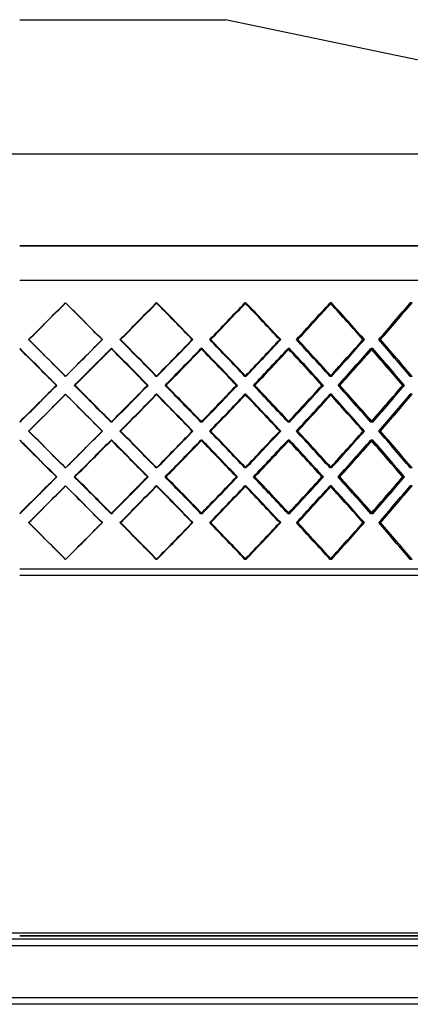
# Model space of a CAD drawing. Header units: millimetres. Extents: x -790 to 790, y -378 to 378.
# Tile 3 of 8: x 0 to 300, y -378 to 378. Entities that reach past the tile are written whole.
import ezdxf

# ---------------------------------------------------------------- set-up
doc = ezdxf.new("R2010")
doc.units = ezdxf.units.MM
doc.layers.add('HIDDEN', color=7, linetype='Continuous')
doc.layers.add('THICK', color=7, linetype='Continuous')

msp = doc.modelspace()

# ---------------------------------------------------------------- linework, layer by layer
at = {"layer": 'HIDDEN'}
for p, q in [((790, 204.46), (0, 204.46)), ((0, 178), (560, 178)), ((35.32, 160.64), (35.16, 160.64)), ((35.32, 160.64), (35.16, 160.64)), ((105.4, 160.64), (104.93, 160.64)), ((105.4, 160.64), (104.93, 160.64)), ((173.82, 160.64), (173.05, 160.64)), ((173.82, 160.64), (173.05, 160.64)), ((239.5, 160.64), (238.44, 160.64)), ((239.5, 160.64), (238.44, 160.64)), ((301.4, 160.64), (300.06, 160.64)), ((301.4, 160.64), (300.06, 160.64)), ((7.05, 132.37), (6.9, 132.37)), ((7.05, 132.37), (6.9, 132.37)), ((63.5, 132.37), (63.34, 132.37)), ((77.49, 132.37), (77.02, 132.37)), ((77.49, 132.37), (77.02, 132.37)), ((133.05, 132.37), (132.58, 132.37)), ((146.71, 132.37), (145.93, 132.37)), ((146.71, 132.37), (145.93, 132.37)), ((200.5, 132.37), (199.72, 132.37)), ((213.61, 132.37), (212.55, 132.37)), ((213.61, 132.37), (212.55, 132.37)), ((264.78, 132.37), (263.72, 132.37)), ((277.15, 132.37), (275.8, 132.37)), ((277.15, 132.37), (275.8, 132.37)), ((0.19, 125.51), (0.03, 125.51)), ((70.31, 125.51), (70.16, 125.51)), ((70.69, 125.51), (70.22, 125.51)), ((139.71, 125.51), (139.24, 125.51)), ((140.07, 125.51), (139.29, 125.51)), ((206.9, 125.51), (206.12, 125.51)), ((207.24, 125.51), (206.18, 125.51)), ((270.82, 125.51), (269.76, 125.51)), ((271.15, 125.51), (269.81, 125.51)), ((35.32, 104.09), (35.16, 104.09)), ((35.32, 104.09), (35.16, 104.09)), ((105.4, 104.09), (104.93, 104.09)), ((105.4, 104.09), (104.93, 104.09)), ((173.82, 104.09), (173.05, 104.09)), ((173.82, 104.09), (173.05, 104.09)), ((239.5, 104.09), (238.44, 104.09)), ((239.5, 104.09), (238.44, 104.09)), ((301.4, 104.09), (300.06, 104.09)), ((301.4, 104.09), (300.06, 104.09)), ((28.19, 97.23), (28.35, 97.23)), ((28.48, 97.23), (28.32, 97.23)), ((42.16, 97.23), (41.97, 97.23)), ((42.16, 97.23), (42, 97.23)), ((98.66, 97.23), (98.19, 97.23)), ((112.13, 97.23), (111.63, 97.23)), ((112.13, 97.23), (111.66, 97.23)), ((167.29, 97.23), (166.52, 97.23)), ((180.33, 97.23), (179.53, 97.23)), ((180.33, 97.23), (179.56, 97.23)), ((233.28, 97.23), (232.22, 97.23)), ((245.69, 97.23), (244.59, 97.23)), ((245.69, 97.23), (244.62, 97.23)), ((295.59, 97.23), (294.25, 97.23)), ((35.32, 90.38), (35.16, 90.38)), ((35.32, 90.38), (35.16, 90.38)), ((105.4, 90.38), (104.93, 90.38)), ((105.4, 90.38), (104.93, 90.38)), ((173.82, 90.38), (173.05, 90.38)), ((173.82, 90.38), (173.05, 90.38)), ((239.5, 90.38), (238.44, 90.38)), ((239.5, 90.38), (238.44, 90.38)), ((301.4, 90.38), (300.06, 90.38)), ((301.4, 90.38), (300.06, 90.38)), ((0.19, 68.96), (0.03, 68.96)), ((70.31, 68.96), (70.16, 68.96)), ((70.69, 68.96), (70.22, 68.96)), ((139.71, 68.96), (139.24, 68.96)), ((140.07, 68.96), (139.29, 68.96)), ((206.9, 68.96), (206.12, 68.96)), ((207.24, 68.96), (206.18, 68.96)), ((270.82, 68.96), (269.76, 68.96)), ((271.15, 68.96), (269.81, 68.96)), ((7.05, 62.1), (6.9, 62.1)), ((7.05, 62.1), (6.9, 62.1)), ((63.5, 62.1), (63.34, 62.1)), ((77.49, 62.1), (77.02, 62.1)), ((77.49, 62.1), (77.02, 62.1)), ((133.05, 62.1), (132.58, 62.1)), ((146.71, 62.1), (145.93, 62.1)), ((146.71, 62.1), (145.93, 62.1)), ((200.5, 62.1), (199.72, 62.1)), ((213.61, 62.1), (212.55, 62.1)), ((213.61, 62.1), (212.55, 62.1)), ((264.78, 62.1), (263.72, 62.1)), ((277.15, 62.1), (275.8, 62.1)), ((277.15, 62.1), (275.8, 62.1)), ((0.19, 55.24), (0.03, 55.24)), ((70.31, 55.24), (70.16, 55.24)), ((70.69, 55.24), (70.22, 55.24)), ((139.71, 55.24), (139.24, 55.24)), ((140.07, 55.24), (139.29, 55.24)), ((206.9, 55.24), (206.12, 55.24)), ((207.24, 55.24), (206.18, 55.24)), ((270.82, 55.24), (269.76, 55.24)), ((271.15, 55.24), (269.81, 55.24)), ((35.32, 33.82), (35.16, 33.82)), ((35.32, 33.82), (35.16, 33.82)), ((105.4, 33.82), (104.93, 33.82)), ((105.4, 33.82), (104.93, 33.82)), ((173.82, 33.82), (173.05, 33.82)), ((173.82, 33.82), (173.05, 33.82)), ((239.5, 33.82), (238.44, 33.82)), ((239.5, 33.82), (238.44, 33.82)), ((301.4, 33.82), (300.06, 33.82)), ((301.4, 33.82), (300.06, 33.82)), ((28.19, 26.97), (28.35, 26.97)), ((28.48, 26.97), (28.32, 26.97)), ((42.16, 26.97), (41.97, 26.97)), ((42.16, 26.97), (42, 26.97)), ((98.66, 26.97), (98.19, 26.97)), ((112.13, 26.97), (111.63, 26.97)), ((112.13, 26.97), (111.66, 26.97)), ((167.29, 26.97), (166.52, 26.97)), ((180.33, 26.97), (179.53, 26.97)), ((180.33, 26.97), (179.56, 26.97)), ((233.28, 26.97), (232.22, 26.97)), ((245.69, 26.97), (244.59, 26.97)), ((245.69, 26.97), (244.62, 26.97)), ((295.59, 26.97), (294.25, 26.97)), ((35.32, 20.11), (35.16, 20.11)), ((35.32, 20.11), (35.16, 20.11)), ((105.4, 20.11), (104.93, 20.11)), ((105.4, 20.11), (104.93, 20.11)), ((173.82, 20.11), (173.05, 20.11)), ((173.82, 20.11), (173.05, 20.11)), ((239.5, 20.11), (238.44, 20.11)), ((239.5, 20.11), (238.44, 20.11)), ((301.4, 20.11), (300.06, 20.11)), ((301.4, 20.11), (300.06, 20.11)), ((0.19, -1.31), (0.03, -1.31)), ((70.31, -1.31), (70.16, -1.31)), ((70.69, -1.31), (70.22, -1.31)), ((139.71, -1.31), (139.24, -1.31)), ((140.07, -1.31), (139.29, -1.31)), ((206.9, -1.31), (206.12, -1.31)), ((207.24, -1.31), (206.18, -1.31)), ((270.82, -1.31), (269.76, -1.31)), ((271.15, -1.31), (269.81, -1.31)), ((7.05, -8.17), (6.9, -8.17)), ((7.05, -8.17), (6.9, -8.17)), ((63.5, -8.17), (63.34, -8.17)), ((77.49, -8.17), (77.02, -8.17)), ((77.49, -8.17), (77.02, -8.17)), ((133.05, -8.17), (132.58, -8.17)), ((146.71, -8.17), (145.93, -8.17)), ((146.71, -8.17), (145.93, -8.17)), ((200.5, -8.17), (199.72, -8.17)), ((213.61, -8.17), (212.55, -8.17)), ((213.61, -8.17), (212.55, -8.17)), ((264.78, -8.17), (263.72, -8.17)), ((277.15, -8.17), (275.8, -8.17)), ((277.15, -8.17), (275.8, -8.17)), ((35.32, -36.44), (35.16, -36.44)), ((35.32, -36.44), (35.16, -36.44)), ((105.4, -36.44), (104.93, -36.44)), ((105.4, -36.44), (104.93, -36.44)), ((173.82, -36.44), (173.05, -36.44)), ((173.82, -36.44), (173.05, -36.44)), ((239.5, -36.44), (238.44, -36.44)), ((239.5, -36.44), (238.44, -36.44)), ((301.4, -36.44), (300.06, -36.44)), ((301.4, -36.44), (300.06, -36.44)), ((560, -43.8), (0, -43.8)), ((562.5, -325.5), (0, -325.5)), ((620, -333), (-620, -333)), ((620, -373), (-620, -373))]:
    msp.add_line(p, q, dxfattribs=at)
for centre, major_axis, ratio, start_param, end_param in [((0, 160.64), (-559.72, -559.72), 0.031426, 1.551694, 1.602212), ((0, 160.64), (559.72, 559.72), 0.031426, -1.589898, -1.53938), ((0, 160.64), (-562.22, 562.22), 0.031426, -1.652505, -1.602212), ((0, 160.64), (-557.51, -557.51), 0.094528, 1.614526, 1.665044), ((0, 160.64), (557.51, 557.51), 0.094528, -1.527066, -1.476549), ((0, 160.64), (-560, 560), 0.094528, -1.715337, -1.665044), ((0, 160.64), (-553.11, -553.11), 0.158384, 1.677358, 1.727876), ((0, 160.64), (553.11, 553.11), 0.158384, -1.464235, -1.413717), ((0, 160.64), (-555.57, 555.57), 0.158384, -1.778169, -1.727876), ((0, 160.64), (-546.51, -546.51), 0.223526, 1.74019, 1.790708), ((0, 160.64), (546.51, 546.51), 0.223526, -1.401403, -1.350885), ((0, 160.64), (546.51, -546.51), 0.223526, 1.349834, 1.350885), ((0, 160.64), (-548.95, 548.95), 0.223526, -1.841001, -1.790708), ((0, 160.64), (-537.76, -537.76), 0.290527, 1.803022, 1.85354), ((0, 160.64), (537.76, 537.76), 0.290527, -1.338571, -1.288053), ((0, 104.09), (-559.72, 559.72), 0.031426, -1.602212, -1.551694), ((0, 104.09), (559.72, -559.72), 0.031426, 1.53938, 1.589898), ((0, 104.09), (-562.22, -562.22), 0.031426, 1.602212, 1.652505), ((0, 104.09), (-557.51, 557.51), 0.094528, -1.665044, -1.614526), ((0, 104.09), (557.51, -557.51), 0.094528, 1.476549, 1.527066), ((0, 104.09), (-560, -560), 0.094528, 1.665044, 1.715337), ((0, 104.09), (-553.11, 553.11), 0.158384, -1.727876, -1.677358), ((0, 104.09), (553.11, -553.11), 0.158384, 1.413717, 1.464235), ((0, 104.09), (-555.57, -555.57), 0.158384, 1.727876, 1.778169), ((0, 104.09), (-546.51, 546.51), 0.223526, -1.790708, -1.74019), ((0, 104.09), (546.51, -546.51), 0.223526, 1.350885, 1.401403), ((0, 104.09), (-548.95, -548.95), 0.223526, 1.790708, 1.841001), ((0, 104.09), (-537.76, 537.76), 0.290527, -1.85354, -1.803022), ((0, 104.09), (537.76, -537.76), 0.290527, 1.288053, 1.338571), ((0, 160.64), (-559.72, 559.72), 0.031426, 1.602212, 1.652858), ((0, 90.38), (-559.72, 559.72), 0.031426, -1.58997, -1.539433), ((0, 90.38), (-562.22, 562.22), 0.031426, -1.590025, -1.539712), ((0, 160.64), (-557.51, -557.51), 0.094528, 1.551566, 1.602265), ((0, 90.38), (559.72, 559.72), 0.031426, -1.527138, -1.476601), ((0, 90.38), (-557.51, 557.51), 0.094528, -1.643088, -1.602265), ((0, 90.38), (-560, 560), 0.094528, -1.652857, -1.602544), ((0, 160.64), (-553.11, -553.11), 0.158384, 1.614398, 1.665097), ((0, 90.38), (557.51, 557.51), 0.094528, -1.464307, -1.413769), ((0, 90.38), (-553.11, 553.11), 0.158384, -1.70591, -1.665097), ((0, 90.38), (-555.57, 555.57), 0.158384, -1.715688, -1.665376), ((0, 160.64), (-546.51, -546.51), 0.223526, 1.67723, 1.727928), ((0, 90.38), (553.11, 553.11), 0.158384, -1.401475, -1.350937), ((0, 90.38), (-546.51, 546.51), 0.223526, -1.768742, -1.727928), ((0, 160.64), (-548.95, -548.95), 0.223526, 1.727136, 1.728208), ((0, 90.38), (-548.95, 548.95), 0.223526, -1.77852, -1.728208), ((0, 160.64), (-537.76, -537.76), 0.290527, 1.740062, 1.79076), ((0, 90.38), (546.51, 546.51), 0.223526, -1.338643, -1.288106), ((0, 160.64), (546.51, -546.51), 0.223526, 1.287019, 1.288106), ((0, 90.38), (-537.76, 537.76), 0.290527, -1.831574, -1.79076), ((0, 160.64), (-540.17, -540.17), 0.290527, 1.789626, 1.79104), ((0, 90.38), (-540.17, 540.17), 0.290527, -1.841352, -1.79104), ((0, 104.09), (546.51, 546.51), 0.223526, -1.350885, -1.349834), ((0, 33.82), (-559.72, -559.72), 0.031426, -1.652858, -1.602212), ((0, 104.09), (-559.72, -559.72), 0.031426, 1.539433, 1.58997), ((0, 104.09), (-562.22, -562.22), 0.031426, 1.539712, 1.590025), ((0, 33.82), (-557.51, 557.51), 0.094528, -1.602265, -1.551566), ((0, 104.09), (559.72, -559.72), 0.031426, 1.476601, 1.527138), ((0, 104.09), (-557.51, -557.51), 0.094528, 1.602265, 1.643088), ((0, 104.09), (-560, -560), 0.094528, 1.602544, 1.652857), ((0, 33.82), (-553.11, 553.11), 0.158384, -1.665097, -1.614398), ((0, 104.09), (557.51, -557.51), 0.094528, 1.413769, 1.464307), ((0, 104.09), (-553.11, -553.11), 0.158384, 1.665097, 1.70591), ((0, 104.09), (-555.57, -555.57), 0.158384, 1.665376, 1.715688), ((0, 33.82), (-546.51, 546.51), 0.223526, -1.727928, -1.67723), ((0, 104.09), (553.11, -553.11), 0.158384, 1.350937, 1.401475), ((0, 104.09), (-546.51, -546.51), 0.223526, 1.727928, 1.768742), ((0, 104.09), (-548.95, -548.95), 0.223526, 1.728208, 1.77852), ((0, 33.82), (-537.76, 537.76), 0.290527, -1.79076, -1.740062), ((0, 104.09), (546.51, -546.51), 0.223526, 1.288106, 1.338643), ((0, 104.09), (-537.76, -537.76), 0.290527, 1.79076, 1.831574), ((0, 104.09), (-540.17, -540.17), 0.290527, 1.79104, 1.841352), ((0, 90.38), (-559.72, -559.72), 0.031426, 1.551694, 1.602212), ((0, 90.38), (559.72, 559.72), 0.031426, -1.589898, -1.53938), ((0, 90.38), (-562.22, 562.22), 0.031426, -1.652505, -1.602212), ((0, 90.38), (-557.51, -557.51), 0.094528, 1.614526, 1.665044), ((0, 90.38), (557.51, 557.51), 0.094528, -1.527066, -1.476549), ((0, 90.38), (-560, 560), 0.094528, -1.715337, -1.665044), ((0, 90.38), (-553.11, -553.11), 0.158384, 1.677358, 1.727876), ((0, 90.38), (553.11, 553.11), 0.158384, -1.464235, -1.413717), ((0, 90.38), (-555.57, 555.57), 0.158384, -1.778169, -1.727876), ((0, 90.38), (-546.51, -546.51), 0.223526, 1.74019, 1.790708), ((0, 90.38), (546.51, 546.51), 0.223526, -1.401403, -1.350885), ((0, 90.38), (546.51, -546.51), 0.223526, 1.349834, 1.350885), ((0, 90.38), (-548.95, 548.95), 0.223526, -1.841001, -1.790708), ((0, 90.38), (-537.76, -537.76), 0.290527, 1.803022, 1.85354), ((0, 90.38), (537.76, 537.76), 0.290527, -1.338571, -1.288053), ((0, 33.82), (-548.95, 548.95), 0.223526, -1.728208, -1.727136), ((0, 33.82), (546.51, 546.51), 0.223526, -1.288106, -1.287019), ((0, 33.82), (-540.17, 540.17), 0.290527, -1.79104, -1.789626), ((0, 33.82), (-559.72, 559.72), 0.031426, -1.602212, -1.551694), ((0, 33.82), (559.72, -559.72), 0.031426, 1.53938, 1.589898), ((0, 33.82), (-562.22, -562.22), 0.031426, 1.602212, 1.652505), ((0, 33.82), (-557.51, 557.51), 0.094528, -1.665044, -1.614526), ((0, 33.82), (557.51, -557.51), 0.094528, 1.476549, 1.527066), ((0, 33.82), (-560, -560), 0.094528, 1.665044, 1.715337), ((0, 33.82), (-553.11, 553.11), 0.158384, -1.727876, -1.677358), ((0, 33.82), (553.11, -553.11), 0.158384, 1.413717, 1.464235), ((0, 33.82), (-555.57, -555.57), 0.158384, 1.727876, 1.778169), ((0, 33.82), (-546.51, 546.51), 0.223526, -1.790708, -1.74019), ((0, 33.82), (546.51, -546.51), 0.223526, 1.350885, 1.401403), ((0, 33.82), (-548.95, -548.95), 0.223526, 1.790708, 1.841001), ((0, 33.82), (-537.76, 537.76), 0.290527, -1.85354, -1.803022), ((0, 33.82), (537.76, -537.76), 0.290527, 1.288053, 1.338571), ((0, 90.38), (-559.72, 559.72), 0.031426, 1.602212, 1.652858), ((0, 20.11), (-559.72, 559.72), 0.031426, -1.58997, -1.539433), ((0, 20.11), (-562.22, 562.22), 0.031426, -1.590025, -1.539712), ((0, 90.38), (-557.51, -557.51), 0.094528, 1.551566, 1.602265), ((0, 20.11), (559.72, 559.72), 0.031426, -1.527138, -1.476601), ((0, 20.11), (-557.51, 557.51), 0.094528, -1.643088, -1.602265), ((0, 20.11), (-560, 560), 0.094528, -1.652857, -1.602544), ((0, 90.38), (-553.11, -553.11), 0.158384, 1.614398, 1.665097), ((0, 20.11), (557.51, 557.51), 0.094528, -1.464307, -1.413769), ((0, 20.11), (-553.11, 553.11), 0.158384, -1.70591, -1.665097), ((0, 20.11), (-555.57, 555.57), 0.158384, -1.715688, -1.665376), ((0, 90.38), (-546.51, -546.51), 0.223526, 1.67723, 1.727928), ((0, 20.11), (553.11, 553.11), 0.158384, -1.401475, -1.350937), ((0, 20.11), (-546.51, 546.51), 0.223526, -1.768742, -1.727928), ((0, 90.38), (-548.95, -548.95), 0.223526, 1.727136, 1.728208), ((0, 20.11), (-548.95, 548.95), 0.223526, -1.77852, -1.728208), ((0, 90.38), (-537.76, -537.76), 0.290527, 1.740062, 1.79076), ((0, 20.11), (546.51, 546.51), 0.223526, -1.338643, -1.288106), ((0, 90.38), (546.51, -546.51), 0.223526, 1.287019, 1.288106), ((0, 20.11), (-537.76, 537.76), 0.290527, -1.831574, -1.79076), ((0, 90.38), (-540.17, -540.17), 0.290527, 1.789626, 1.79104), ((0, 20.11), (-540.17, 540.17), 0.290527, -1.841352, -1.79104), ((0, 33.82), (546.51, 546.51), 0.223526, -1.350885, -1.349834), ((0, -36.44), (-559.72, -559.72), 0.031426, -1.652858, -1.602212), ((0, 33.82), (-559.72, -559.72), 0.031426, 1.539433, 1.58997), ((0, 33.82), (-562.22, -562.22), 0.031426, 1.539712, 1.590025), ((0, -36.44), (-557.51, 557.51), 0.094528, -1.602265, -1.551566), ((0, 33.82), (559.72, -559.72), 0.031426, 1.476601, 1.527138), ((0, 33.82), (-560, -560), 0.094528, 1.602544, 1.652857), ((0, -36.44), (-553.11, 553.11), 0.158384, -1.665097, -1.614398), ((0, 33.82), (557.51, -557.51), 0.094528, 1.413769, 1.464307), ((0, 33.82), (-555.57, -555.57), 0.158384, 1.665376, 1.715688), ((0, -36.44), (-546.51, 546.51), 0.223526, -1.727928, -1.67723), ((0, 33.82), (553.11, -553.11), 0.158384, 1.350937, 1.401475), ((0, 33.82), (-548.95, -548.95), 0.223526, 1.728208, 1.77852), ((0, -36.44), (-537.76, 537.76), 0.290527, -1.79076, -1.740062), ((0, 33.82), (546.51, -546.51), 0.223526, 1.288106, 1.338643), ((0, 33.82), (-540.17, -540.17), 0.290527, 1.79104, 1.841352), ((0, 20.11), (-559.72, -559.72), 0.031426, 1.551694, 1.602212), ((0, 20.11), (559.72, 559.72), 0.031426, -1.589898, -1.53938), ((0, 20.11), (-562.22, 562.22), 0.031426, -1.652505, -1.602212), ((0, 33.82), (-557.51, -557.51), 0.094528, 1.602265, 1.643088), ((0, 20.11), (-557.51, -557.51), 0.094528, 1.614526, 1.665044), ((0, 20.11), (557.51, 557.51), 0.094528, -1.527066, -1.476549), ((0, 20.11), (-560, 560), 0.094528, -1.715337, -1.665044), ((0, 33.82), (-553.11, -553.11), 0.158384, 1.665097, 1.70591), ((0, 20.11), (-553.11, -553.11), 0.158384, 1.677358, 1.727876), ((0, 20.11), (553.11, 553.11), 0.158384, -1.464235, -1.413717), ((0, 20.11), (-555.57, 555.57), 0.158384, -1.778169, -1.727876), ((0, 33.82), (-546.51, -546.51), 0.223526, 1.727928, 1.768742), ((0, 20.11), (-546.51, -546.51), 0.223526, 1.74019, 1.790708), ((0, 20.11), (546.51, 546.51), 0.223526, -1.401403, -1.350885), ((0, 20.11), (546.51, -546.51), 0.223526, 1.349834, 1.350885), ((0, 20.11), (-548.95, 548.95), 0.223526, -1.841001, -1.790708), ((0, 33.82), (-537.76, -537.76), 0.290527, 1.79076, 1.831574), ((0, 20.11), (-537.76, -537.76), 0.290527, 1.803022, 1.85354), ((0, 20.11), (537.76, 537.76), 0.290527, -1.338571, -1.288053), ((0, -36.44), (-548.95, 548.95), 0.223526, -1.728208, -1.727136), ((0, -36.44), (546.51, 546.51), 0.223526, -1.288106, -1.287019), ((0, -36.44), (-540.17, 540.17), 0.290527, -1.79104, -1.789626), ((0, -36.44), (-559.72, 559.72), 0.031426, -1.602212, -1.551694), ((0, -36.44), (559.72, -559.72), 0.031426, 1.53938, 1.589898), ((0, -36.44), (-562.22, -562.22), 0.031426, 1.602212, 1.652505), ((0, -36.44), (-557.51, 557.51), 0.094528, -1.665044, -1.614526), ((0, -36.44), (557.51, -557.51), 0.094528, 1.476549, 1.527066), ((0, -36.44), (-560, -560), 0.094528, 1.665044, 1.715337), ((0, -36.44), (-553.11, 553.11), 0.158384, -1.727876, -1.677358), ((0, -36.44), (553.11, -553.11), 0.158384, 1.413717, 1.464235), ((0, -36.44), (-555.57, -555.57), 0.158384, 1.727876, 1.778169), ((0, -36.44), (-546.51, 546.51), 0.223526, -1.790708, -1.74019), ((0, -36.44), (546.51, -546.51), 0.223526, 1.350885, 1.401403), ((0, -36.44), (-548.95, -548.95), 0.223526, 1.790708, 1.841001), ((0, -36.44), (-537.76, 537.76), 0.290527, -1.85354, -1.803022), ((0, -36.44), (537.76, -537.76), 0.290527, 1.288053, 1.338571), ((0, -36.44), (546.51, 546.51), 0.223526, -1.350885, -1.349834)]:
    msp.add_ellipse(centre, major_axis=major_axis, ratio=ratio, start_param=start_param, end_param=end_param, dxfattribs=at)
at = {"layer": 'THICK'}
for p, q in [((0, 378), (158, 378)), ((648.8, 275.06), (158, 378)), ((-719.4, 275.06), (719.4, 275.06)), ((0, 204.46), (790, 204.46)), ((0, 178), (790, 178)), ((63.5, 132.37), (63.34, 132.37)), ((133.05, 132.37), (132.58, 132.37)), ((200.5, 132.37), (199.72, 132.37)), ((264.78, 132.37), (263.72, 132.37)), ((42.44, 97.23), (42.16, 97.23)), ((98.38, 97.23), (98.22, 97.23)), ((112.41, 97.23), (112.13, 97.23)), ((167.02, 97.23), (166.55, 97.23)), ((180.6, 97.23), (180.33, 97.23)), ((233.02, 97.23), (232.24, 97.23)), ((245.94, 97.23), (245.69, 97.23)), ((295.35, 97.23), (294.28, 97.23)), ((63.5, 62.1), (63.34, 62.1)), ((133.05, 62.1), (132.58, 62.1)), ((200.5, 62.1), (199.72, 62.1)), ((264.78, 62.1), (263.72, 62.1)), ((42.44, 26.97), (42.16, 26.97)), ((98.38, 26.97), (98.22, 26.97)), ((112.41, 26.97), (112.13, 26.97)), ((167.02, 26.97), (166.55, 26.97)), ((180.6, 26.97), (180.33, 26.97)), ((233.02, 26.97), (232.24, 26.97)), ((245.94, 26.97), (245.69, 26.97)), ((295.35, 26.97), (294.28, 26.97)), ((63.5, -8.17), (63.34, -8.17)), ((133.05, -8.17), (132.58, -8.17)), ((200.5, -8.17), (199.72, -8.17)), ((264.78, -8.17), (263.72, -8.17)), ((562.5, -48.8), (0, -48.8)), ((-560, -323), (560, -323)), ((620, -328), (-620, -328)), ((0, -325.5), (562.5, -325.5)), ((620, -333), (-620, -333)), ((620, -373), (-620, -373)), ((620, -378), (-620, -378))]:
    msp.add_line(p, q, dxfattribs=at)
for centre, major_axis, ratio, start_param, end_param in [((0, 160.64), (562.22, 562.22), 0.031426, -1.589674, -1.53938), ((0, 160.64), (559.72, -559.72), 0.031426, 1.488862, 1.53924), ((0, 160.64), (562.22, -562.22), 0.031426, 1.489087, 1.53938), ((0, 160.64), (560, 560), 0.094528, -1.526842, -1.476549), ((0, 160.64), (557.51, -557.51), 0.094528, 1.426031, 1.476122), ((0, 160.64), (560, -560), 0.094528, 1.426255, 1.476549), ((0, 160.64), (555.57, 555.57), 0.158384, -1.46401, -1.413717), ((0, 160.64), (553.11, -553.11), 0.158384, 1.363199, 1.412991), ((0, 160.64), (555.57, -555.57), 0.158384, 1.363423, 1.413717), ((0, 160.64), (548.95, 548.95), 0.223526, -1.401178, -1.350885), ((0, 160.64), (546.51, -546.51), 0.223526, 1.300367, 1.349834), ((0, 160.64), (548.95, -548.95), 0.223526, 1.300592, 1.350885), ((0, 160.64), (540.17, 540.17), 0.290527, -1.338346, -1.288053), ((0, 104.09), (562.22, -562.22), 0.031426, 1.53938, 1.589674), ((0, 104.09), (559.72, 559.72), 0.031426, -1.53924, -1.488862), ((0, 104.09), (562.22, 562.22), 0.031426, -1.53938, -1.489087), ((0, 104.09), (560, -560), 0.094528, 1.476549, 1.526842), ((0, 104.09), (557.51, 557.51), 0.094528, -1.476122, -1.426031), ((0, 104.09), (560, 560), 0.094528, -1.476549, -1.426255), ((0, 104.09), (555.57, -555.57), 0.158384, 1.413717, 1.46401), ((0, 104.09), (553.11, 553.11), 0.158384, -1.412991, -1.363199), ((0, 104.09), (555.57, 555.57), 0.158384, -1.413717, -1.363423), ((0, 104.09), (548.95, -548.95), 0.223526, 1.350885, 1.401178), ((0, 104.09), (546.51, 546.51), 0.223526, -1.349834, -1.300367), ((0, 104.09), (548.95, 548.95), 0.223526, -1.350885, -1.300592), ((0, 104.09), (540.17, -540.17), 0.290527, 1.288053, 1.338346), ((0, 160.64), (-562.22, 562.22), 0.031426, 1.602212, 1.652352), ((0, 90.38), (562.22, 562.22), 0.031426, -1.527193, -1.47688), ((0, 160.64), (-560, -560), 0.094528, 1.552073, 1.602071), ((0, 160.64), (559.72, -559.72), 0.031426, 1.425902, 1.476459), ((0, 160.64), (562.22, -562.22), 0.031426, 1.426409, 1.47688), ((0, 90.38), (560, 560), 0.094528, -1.464361, -1.414049), ((0, 160.64), (-555.57, -555.57), 0.158384, 1.614905, 1.664613), ((0, 160.64), (557.51, -557.51), 0.094528, 1.363071, 1.413336), ((0, 160.64), (560, -560), 0.094528, 1.363577, 1.414049), ((0, 90.38), (555.57, 555.57), 0.158384, -1.401529, -1.351217), ((0, 160.64), (-548.95, -548.95), 0.223526, 1.677736, 1.727136), ((0, 160.64), (553.11, -553.11), 0.158384, 1.300239, 1.350194), ((0, 160.64), (555.57, -555.57), 0.158384, 1.300745, 1.351217), ((0, 90.38), (548.95, 548.95), 0.223526, -1.338697, -1.288385), ((0, 160.64), (-540.17, -540.17), 0.290527, 1.740568, 1.789626), ((0, 160.64), (546.51, -546.51), 0.223526, 1.237407, 1.287019), ((0, 160.64), (548.95, -548.95), 0.223526, 1.237913, 1.288385), ((0, 90.38), (-557.51, 557.51), 0.094528, -1.652802, -1.643088), ((0, 90.38), (-553.11, 553.11), 0.158384, -1.715634, -1.70591), ((0, 90.38), (-546.51, 546.51), 0.223526, -1.778466, -1.768742), ((0, 90.38), (-537.76, 537.76), 0.290527, -1.841298, -1.831574), ((0, 33.82), (-562.22, -562.22), 0.031426, -1.652352, -1.602212), ((0, 104.09), (562.22, -562.22), 0.031426, 1.47688, 1.527193), ((0, 33.82), (-560, 560), 0.094528, -1.602071, -1.552073), ((0, 33.82), (559.72, 559.72), 0.031426, -1.476459, -1.425902), ((0, 33.82), (562.22, 562.22), 0.031426, -1.47688, -1.426409), ((0, 104.09), (-557.51, -557.51), 0.094528, 1.643088, 1.652802), ((0, 104.09), (560, -560), 0.094528, 1.414049, 1.464361), ((0, 33.82), (-555.57, 555.57), 0.158384, -1.664613, -1.614905), ((0, 33.82), (557.51, 557.51), 0.094528, -1.413336, -1.363071), ((0, 33.82), (560, 560), 0.094528, -1.414049, -1.363577), ((0, 104.09), (-553.11, -553.11), 0.158384, 1.70591, 1.715634), ((0, 104.09), (555.57, -555.57), 0.158384, 1.351217, 1.401529), ((0, 33.82), (-548.95, 548.95), 0.223526, -1.727136, -1.677736), ((0, 33.82), (553.11, 553.11), 0.158384, -1.350194, -1.300239), ((0, 33.82), (555.57, 555.57), 0.158384, -1.351217, -1.300745), ((0, 104.09), (-546.51, -546.51), 0.223526, 1.768742, 1.778466), ((0, 104.09), (548.95, -548.95), 0.223526, 1.288385, 1.338697), ((0, 33.82), (-540.17, 540.17), 0.290527, -1.789626, -1.740568), ((0, 33.82), (546.51, 546.51), 0.223526, -1.287019, -1.237407), ((0, 33.82), (548.95, 548.95), 0.223526, -1.288385, -1.237913), ((0, 104.09), (-537.76, -537.76), 0.290527, 1.831574, 1.841298), ((0, 90.38), (562.22, 562.22), 0.031426, -1.589674, -1.53938), ((0, 90.38), (559.72, -559.72), 0.031426, 1.488862, 1.53924), ((0, 90.38), (562.22, -562.22), 0.031426, 1.489087, 1.53938), ((0, 90.38), (560, 560), 0.094528, -1.526842, -1.476549), ((0, 90.38), (557.51, -557.51), 0.094528, 1.426031, 1.476122), ((0, 90.38), (560, -560), 0.094528, 1.426255, 1.476549), ((0, 90.38), (555.57, 555.57), 0.158384, -1.46401, -1.413717), ((0, 90.38), (553.11, -553.11), 0.158384, 1.363199, 1.412991), ((0, 90.38), (555.57, -555.57), 0.158384, 1.363423, 1.413717), ((0, 90.38), (548.95, 548.95), 0.223526, -1.401178, -1.350885), ((0, 90.38), (546.51, -546.51), 0.223526, 1.300367, 1.349834), ((0, 90.38), (548.95, -548.95), 0.223526, 1.300592, 1.350885), ((0, 90.38), (540.17, 540.17), 0.290527, -1.338346, -1.288053), ((0, 33.82), (562.22, -562.22), 0.031426, 1.53938, 1.589674), ((0, 33.82), (559.72, 559.72), 0.031426, -1.53924, -1.488862), ((0, 33.82), (562.22, 562.22), 0.031426, -1.53938, -1.489087), ((0, 33.82), (560, -560), 0.094528, 1.476549, 1.526842), ((0, 33.82), (557.51, 557.51), 0.094528, -1.476122, -1.426031), ((0, 33.82), (560, 560), 0.094528, -1.476549, -1.426255), ((0, 33.82), (555.57, -555.57), 0.158384, 1.413717, 1.46401), ((0, 33.82), (553.11, 553.11), 0.158384, -1.412991, -1.363199), ((0, 33.82), (555.57, 555.57), 0.158384, -1.413717, -1.363423), ((0, 33.82), (548.95, -548.95), 0.223526, 1.350885, 1.401178), ((0, 33.82), (546.51, 546.51), 0.223526, -1.349834, -1.300367), ((0, 33.82), (548.95, 548.95), 0.223526, -1.350885, -1.300592), ((0, 33.82), (540.17, -540.17), 0.290527, 1.288053, 1.338346), ((0, 90.38), (-562.22, 562.22), 0.031426, 1.602212, 1.652352), ((0, 20.11), (562.22, 562.22), 0.031426, -1.527193, -1.47688), ((0, 90.38), (-560, -560), 0.094528, 1.552073, 1.602071), ((0, 90.38), (559.72, -559.72), 0.031426, 1.425902, 1.476459), ((0, 90.38), (562.22, -562.22), 0.031426, 1.426409, 1.47688), ((0, 20.11), (560, 560), 0.094528, -1.464361, -1.414049), ((0, 90.38), (-555.57, -555.57), 0.158384, 1.614905, 1.664613), ((0, 90.38), (557.51, -557.51), 0.094528, 1.363071, 1.413336), ((0, 90.38), (560, -560), 0.094528, 1.363577, 1.414049), ((0, 20.11), (555.57, 555.57), 0.158384, -1.401529, -1.351217), ((0, 90.38), (-548.95, -548.95), 0.223526, 1.677736, 1.727136), ((0, 90.38), (553.11, -553.11), 0.158384, 1.300239, 1.350194), ((0, 90.38), (555.57, -555.57), 0.158384, 1.300745, 1.351217), ((0, 20.11), (548.95, 548.95), 0.223526, -1.338697, -1.288385), ((0, 90.38), (-540.17, -540.17), 0.290527, 1.740568, 1.789626), ((0, 90.38), (546.51, -546.51), 0.223526, 1.237407, 1.287019), ((0, 90.38), (548.95, -548.95), 0.223526, 1.237913, 1.288385), ((0, 20.11), (-557.51, 557.51), 0.094528, -1.652802, -1.643088), ((0, 20.11), (-553.11, 553.11), 0.158384, -1.715634, -1.70591), ((0, 20.11), (-546.51, 546.51), 0.223526, -1.778466, -1.768742), ((0, 20.11), (-537.76, 537.76), 0.290527, -1.841298, -1.831574), ((0, -36.44), (-562.22, -562.22), 0.031426, -1.652352, -1.602212), ((0, 33.82), (562.22, -562.22), 0.031426, 1.47688, 1.527193), ((0, -36.44), (-560, 560), 0.094528, -1.602071, -1.552073), ((0, -36.44), (559.72, 559.72), 0.031426, -1.476459, -1.425902), ((0, -36.44), (562.22, 562.22), 0.031426, -1.47688, -1.426409), ((0, 33.82), (-557.51, -557.51), 0.094528, 1.643088, 1.652802), ((0, 33.82), (560, -560), 0.094528, 1.414049, 1.464361), ((0, -36.44), (-555.57, 555.57), 0.158384, -1.664613, -1.614905), ((0, -36.44), (557.51, 557.51), 0.094528, -1.413336, -1.363071), ((0, -36.44), (560, 560), 0.094528, -1.414049, -1.363577), ((0, 33.82), (-553.11, -553.11), 0.158384, 1.70591, 1.715634), ((0, 33.82), (555.57, -555.57), 0.158384, 1.351217, 1.401529), ((0, -36.44), (-548.95, 548.95), 0.223526, -1.727136, -1.677736), ((0, -36.44), (553.11, 553.11), 0.158384, -1.350194, -1.300239), ((0, -36.44), (555.57, 555.57), 0.158384, -1.351217, -1.300745), ((0, 33.82), (-546.51, -546.51), 0.223526, 1.768742, 1.778466), ((0, 33.82), (548.95, -548.95), 0.223526, 1.288385, 1.338697), ((0, -36.44), (-540.17, 540.17), 0.290527, -1.789626, -1.740568), ((0, -36.44), (546.51, 546.51), 0.223526, -1.287019, -1.237407), ((0, -36.44), (548.95, 548.95), 0.223526, -1.288385, -1.237913), ((0, 33.82), (-537.76, -537.76), 0.290527, 1.831574, 1.841298), ((0, 20.11), (562.22, 562.22), 0.031426, -1.589674, -1.53938), ((0, 20.11), (559.72, -559.72), 0.031426, 1.488862, 1.53924), ((0, 20.11), (562.22, -562.22), 0.031426, 1.489087, 1.53938), ((0, 20.11), (560, 560), 0.094528, -1.526842, -1.476549), ((0, 20.11), (557.51, -557.51), 0.094528, 1.426031, 1.476122), ((0, 20.11), (560, -560), 0.094528, 1.426255, 1.476549), ((0, 20.11), (555.57, 555.57), 0.158384, -1.46401, -1.413717), ((0, 20.11), (553.11, -553.11), 0.158384, 1.363199, 1.412991), ((0, 20.11), (555.57, -555.57), 0.158384, 1.363423, 1.413717), ((0, 20.11), (548.95, 548.95), 0.223526, -1.401178, -1.350885), ((0, 20.11), (546.51, -546.51), 0.223526, 1.300367, 1.349834), ((0, 20.11), (548.95, -548.95), 0.223526, 1.300592, 1.350885), ((0, 20.11), (540.17, 540.17), 0.290527, -1.338346, -1.288053), ((0, -36.44), (562.22, -562.22), 0.031426, 1.53938, 1.589674), ((0, -36.44), (559.72, 559.72), 0.031426, -1.53924, -1.488862), ((0, -36.44), (562.22, 562.22), 0.031426, -1.53938, -1.489087), ((0, -36.44), (560, -560), 0.094528, 1.476549, 1.526842), ((0, -36.44), (557.51, 557.51), 0.094528, -1.476122, -1.426031), ((0, -36.44), (560, 560), 0.094528, -1.476549, -1.426255), ((0, -36.44), (555.57, -555.57), 0.158384, 1.413717, 1.46401), ((0, -36.44), (553.11, 553.11), 0.158384, -1.412991, -1.363199), ((0, -36.44), (555.57, 555.57), 0.158384, -1.413717, -1.363423), ((0, -36.44), (548.95, -548.95), 0.223526, 1.350885, 1.401178), ((0, -36.44), (546.51, 546.51), 0.223526, -1.349834, -1.300367), ((0, -36.44), (548.95, 548.95), 0.223526, -1.350885, -1.300592), ((0, -36.44), (540.17, -540.17), 0.290527, 1.288053, 1.338346)]:
    msp.add_ellipse(centre, major_axis=major_axis, ratio=ratio, start_param=start_param, end_param=end_param, dxfattribs=at)

doc.saveas('drawing.dxf')
